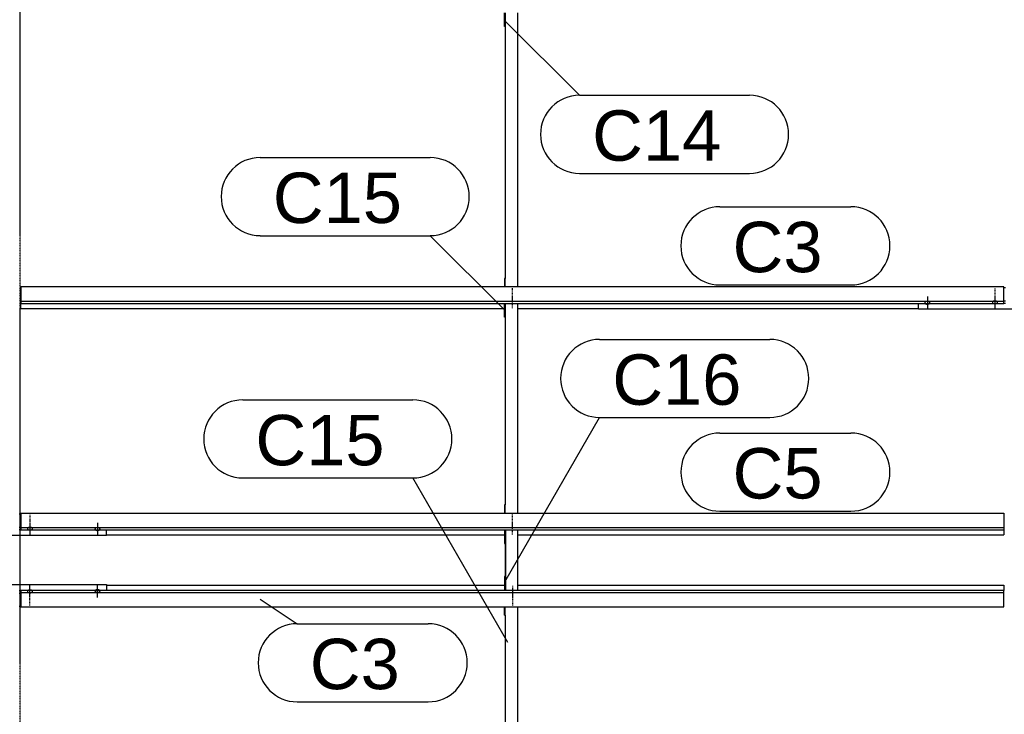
# Model space of a CAD drawing. Header units: millimetres. Extents: x -4888 to 73862, y -29046 to 15504.
# Tile 80 of 111: x 45498 to 48998, y 4747 to 7215. Entities that reach past the tile are written whole.
import ezdxf

# ---------------------------------------------------------------- set-up
doc = ezdxf.new("R2010")
doc.units = ezdxf.units.MM
doc.linetypes.add('DXK_LINE_DOT2', pattern=[3.9198, 1.9599, -1.9599])
doc.linetypes.add('DXK_LINE_DOT3', pattern=[5.9187, 2.979, -0.9799, 0.9799, -0.9799])
doc.styles.add('Arial', font='ARIAL.TTF', dxfattribs={"height": 0.2})

# ---------------------------------------------------------------- blocks, each defined once
blk = doc.blocks.new('Bolt-1953139-18744 - 1282')
at = {"color": 5, "linetype": 'DXK_LINE_DOT2'}
blk.add_line((47250, 5415.9), (47250, 5458.2), dxfattribs=at)
blk = doc.blocks.new('Part-1953139-18060 - 1282')
at = {"color": 3, "linetype": 'Continuous'}
for p, q in [((45193, 5187.1), (45193, 5208.2)), ((45193, 5208.2), (45807, 5208.2)), ((45497, 5186.3), (45503, 5186.3)), ((45807, 5208.2), (45807, 5187.1)), ((45497, 5177.8), (45503, 5177.8)), ((45497, 5131.2), (45503, 5131.2))]:
    blk.add_line(p, q, dxfattribs=at)
blk = doc.blocks.new('Part-1953139-17190 - 1282')
at = {"color": 3, "linetype": 'Continuous'}
for p, q in [((48997, 6265.5), (45503, 6265.5)), ((45503, 6265.5), (45503, 6207.2)), ((48997, 6207.2), (48997, 6265.5)), ((45503, 6214.7), (48997, 6214.7)), ((45503, 6207.2), (48997, 6207.2)), ((45503, 6188.5), (45503, 6207.2)), ((45503, 6188.5), (47222, 6188.5)), ((47269, 6188.5), (48693, 6188.5))]:
    blk.add_line(p, q, dxfattribs=at)
blk = doc.blocks.new('GridLine-1953139-4954 - 1282')
at = {"color": 174, "linetype": 'DXK_LINE_DOT3'}
blk.add_line((45500, -1750), (45500, 12340), dxfattribs=at)
blk = doc.blocks.new('Part-1953139-17184 - 1282')
at = {"color": 3, "linetype": 'Continuous'}
for p, q in [((45503, 5187.1), (45503, 5128.8)), ((48997, 5187.1), (45503, 5187.1)), ((45807, 5205.8), (47222, 5205.8)), ((47269, 5205.8), (48997, 5205.8)), ((48997, 5205.8), (48997, 5187.1)), ((48997, 5128.8), (48997, 5187.1)), ((45503, 5179.6), (48997, 5179.6)), ((45503, 5128.8), (48997, 5128.8))]:
    blk.add_line(p, q, dxfattribs=at)
blk = doc.blocks.new('Part-1953139-17191 - 1282')
at = {"color": 3, "linetype": 'Continuous'}
for p, q in [((45503, 5461.2), (48997, 5461.2)), ((45503, 5461.2), (45503, 5402.9)), ((48997, 5461.2), (48997, 5402.9)), ((45503, 5410.4), (48997, 5410.4)), ((45503, 5402.9), (48997, 5402.9)), ((48997, 5402.9), (48997, 5384.2)), ((45807, 5384.2), (47222, 5384.2)), ((47269, 5384.2), (48997, 5384.2))]:
    blk.add_line(p, q, dxfattribs=at)
blk = doc.blocks.new('Bolt-1953139-18065 - 1282')
at = {"color": 5, "linetype": 'Continuous'}
for p, q in [((45766.2, 5185.7), (45766, 5185.2)), ((45766, 5185.2), (45766, 5184.8)), ((45766, 5184.8), (45766, 5184.3)), ((45766, 5184.3), (45766.2, 5183.8)), ((45766.4, 5186.1), (45766.2, 5185.7)), ((45766.2, 5183.8), (45766.4, 5183.4)), ((45766.7, 5186.6), (45766.4, 5186.1)), ((45766.4, 5183.4), (45766.7, 5182.9)), ((45767.1, 5187), (45766.7, 5186.6)), ((45766.7, 5182.9), (45767.1, 5182.5)), ((45767.5, 5187.4), (45767.1, 5187)), ((45767.1, 5182.5), (45767.5, 5182.1)), ((45768, 5187.8), (45767.5, 5187.4)), ((45767.5, 5182.1), (45768, 5181.7)), ((45768.6, 5188.1), (45768, 5187.8)), ((45768, 5181.7), (45768.6, 5181.4)), ((45769.3, 5188.5), (45768.6, 5188.1)), ((45768.6, 5181.4), (45769.3, 5181.1)), ((45770, 5188.7), (45769.3, 5188.5)), ((45769.3, 5181.1), (45770, 5180.8)), ((45770.8, 5189), (45770, 5188.7)), ((45770, 5180.8), (45770.8, 5180.5)), ((45771.6, 5189.2), (45770.8, 5189)), ((45770.8, 5180.5), (45771.6, 5180.3)), ((45772.4, 5189.3), (45771.6, 5189.2)), ((45771.6, 5180.3), (45772.4, 5180.2)), ((45773.2, 5189.5), (45772.4, 5189.3)), ((45772.4, 5180.2), (45773.2, 5180.1)), ((45774.1, 5189.5), (45773.2, 5189.5)), ((45773.2, 5180.1), (45774.1, 5180)), ((45775, 5189.5), (45774.1, 5189.5)), ((45775, 5162.2), (45775, 5204.6)), ((45775.9, 5189.5), (45775, 5189.5)), ((45776.8, 5189.5), (45775.9, 5189.5)), ((45775.9, 5180), (45776.8, 5180.1)), ((45777.6, 5189.3), (45776.8, 5189.5)), ((45776.8, 5180.1), (45777.6, 5180.2)), ((45778.4, 5189.2), (45777.6, 5189.3)), ((45777.6, 5180.2), (45778.4, 5180.3)), ((45779.2, 5189), (45778.4, 5189.2)), ((45778.4, 5180.3), (45779.2, 5180.5)), ((45780, 5188.7), (45779.2, 5189)), ((45779.2, 5180.5), (45780, 5180.8)), ((45780.7, 5188.5), (45780, 5188.7)), ((45780, 5180.8), (45780.7, 5181.1)), ((45781.4, 5188.1), (45780.7, 5188.5)), ((45780.7, 5181.1), (45781.4, 5181.4)), ((45782, 5187.8), (45781.4, 5188.1)), ((45781.4, 5181.4), (45782, 5181.7)), ((45782.5, 5187.4), (45782, 5187.8)), ((45782, 5181.7), (45782.5, 5182.1)), ((45782.9, 5187), (45782.5, 5187.4)), ((45782.5, 5182.1), (45782.9, 5182.5)), ((45783.3, 5186.6), (45782.9, 5187)), ((45782.9, 5182.5), (45783.3, 5182.9)), ((45783.6, 5186.1), (45783.3, 5186.6)), ((45783.3, 5182.9), (45783.6, 5183.4)), ((45783.8, 5185.7), (45783.6, 5186.1)), ((45783.6, 5183.4), (45783.8, 5183.8)), ((45784, 5185.2), (45783.8, 5185.7)), ((45783.8, 5183.8), (45784, 5184.3)), ((45784, 5184.8), (45784, 5185.2)), ((45784, 5184.3), (45784, 5184.8)), ((45774.1, 5180), (45775, 5180)), ((45775, 5180), (45775.9, 5180))]:
    blk.add_line(p, q, dxfattribs=at)
blk = doc.blocks.new('Bolt-1953139-18724 - 1282')
at = {"color": 5, "linetype": 'DXK_LINE_DOT2'}
blk.add_line((47250, 5174.1), (47250, 5131.8), dxfattribs=at)
blk = doc.blocks.new('Part-1953139-18723 - 1282')
at = {"color": 3, "linetype": 'Continuous'}
for p, q in [((47222, 5099.2), (47222, 5128.8)), ((47224, 5099.2), (47224, 5128.8)), ((47269, 4382.8), (47269, 5128.8)), ((47222, 5099.2), (47224, 5099.2)), ((47224, 5099.2), (47224, 4382.8)), ((47222, 4382.8), (47222, 4432.1)), ((47222, 4432.1), (47224, 4432.1))]:
    blk.add_line(p, q, dxfattribs=at)
blk = doc.blocks.new('Part-1953139-18743 - 1282')
at = {"color": 3, "linetype": 'Continuous'}
for p, q in [((47222, 6157.9), (47222, 6207.2)), ((47224, 6207.2), (47224, 5490.8)), ((47269, 5461.2), (47269, 6207.2)), ((47224, 6157.9), (47222, 6157.9)), ((47224, 5490.8), (47222, 5490.8)), ((47222, 5490.8), (47222, 5461.2)), ((47224, 5461.2), (47224, 5490.8))]:
    blk.add_line(p, q, dxfattribs=at)
blk = doc.blocks.new('Part-1953139-18740 - 1282')
at = {"color": 3, "linetype": 'Continuous'}
for p, q in [((47222, 7190.7), (47222, 7240.1)), ((47224, 7240.1), (47224, 6295)), ((47269, 6265.5), (47269, 7240.1)), ((47224, 7190.7), (47222, 7190.7)), ((47224, 6295), (47222, 6295)), ((47222, 6295), (47222, 6265.5)), ((47224, 6265.5), (47224, 6295))]:
    blk.add_line(p, q, dxfattribs=at)
blk = doc.blocks.new('Part-1953139-17591 - 1282')
at = {"color": 3, "linetype": 'Continuous'}
for p, q in [((45497, 5458.8), (45503, 5458.8)), ((45193, 5381.8), (45193, 5402.9)), ((45497, 5412.2), (45503, 5412.2)), ((45497, 5403.7), (45503, 5403.7)), ((45807, 5381.8), (45807, 5402.9)), ((45807, 5381.8), (45193, 5381.8))]:
    blk.add_line(p, q, dxfattribs=at)
blk = doc.blocks.new('Bolt-1953139-17592 - 1282')
at = {"color": 5, "linetype": 'Continuous'}
for p, q in [((45535, 5426.3), (45535, 5384)), ((45526.2, 5407.5), (45526, 5407.1)), ((45526, 5407.1), (45526, 5406.6)), ((45526, 5406.6), (45526, 5406.1)), ((45526, 5406.1), (45526.2, 5405.7)), ((45526.4, 5408), (45526.2, 5407.5)), ((45526.2, 5405.7), (45526.4, 5405.2)), ((45526.7, 5408.4), (45526.4, 5408)), ((45526.4, 5405.2), (45526.7, 5404.8)), ((45527.1, 5408.9), (45526.7, 5408.4)), ((45526.7, 5404.8), (45527.1, 5404.3)), ((45527.5, 5409.3), (45527.1, 5408.9)), ((45527.1, 5404.3), (45527.5, 5403.9)), ((45528, 5409.6), (45527.5, 5409.3)), ((45527.5, 5403.9), (45528, 5403.6)), ((45528.6, 5410), (45528, 5409.6)), ((45528, 5403.6), (45528.6, 5403.2)), ((45529.3, 5410.3), (45528.6, 5410)), ((45528.6, 5403.2), (45529.3, 5402.9)), ((45530, 5410.6), (45529.3, 5410.3)), ((45529.3, 5402.9), (45530, 5402.6)), ((45530.8, 5410.8), (45530, 5410.6)), ((45530, 5402.6), (45530.8, 5402.4)), ((45531.6, 5411), (45530.8, 5410.8)), ((45530.8, 5402.4), (45531.6, 5402.2)), ((45532.4, 5411.2), (45531.6, 5411)), ((45531.6, 5402.2), (45532.4, 5402)), ((45533.2, 5411.3), (45532.4, 5411.2)), ((45532.4, 5402), (45533.2, 5401.9)), ((45534.1, 5411.4), (45533.2, 5411.3)), ((45533.2, 5401.9), (45534.1, 5401.8)), ((45535, 5411.4), (45534.1, 5411.4)), ((45534.1, 5401.8), (45535, 5401.8)), ((45535.9, 5411.4), (45535, 5411.4)), ((45535, 5401.8), (45535.9, 5401.8)), ((45536.8, 5411.3), (45535.9, 5411.4)), ((45535.9, 5401.8), (45536.8, 5401.9)), ((45537.6, 5411.2), (45536.8, 5411.3)), ((45536.8, 5401.9), (45537.6, 5402)), ((45538.4, 5411), (45537.6, 5411.2)), ((45537.6, 5402), (45538.4, 5402.2)), ((45539.2, 5410.8), (45538.4, 5411)), ((45538.4, 5402.2), (45539.2, 5402.4)), ((45540, 5410.6), (45539.2, 5410.8)), ((45539.2, 5402.4), (45540, 5402.6)), ((45540.7, 5410.3), (45540, 5410.6)), ((45540, 5402.6), (45540.7, 5402.9)), ((45541.4, 5410), (45540.7, 5410.3)), ((45540.7, 5402.9), (45541.4, 5403.2)), ((45542, 5409.6), (45541.4, 5410)), ((45541.4, 5403.2), (45542, 5403.6)), ((45542.5, 5409.3), (45542, 5409.6)), ((45542, 5403.6), (45542.5, 5403.9)), ((45542.9, 5408.9), (45542.5, 5409.3)), ((45542.5, 5403.9), (45542.9, 5404.3)), ((45543.3, 5408.4), (45542.9, 5408.9)), ((45542.9, 5404.3), (45543.3, 5404.8)), ((45543.6, 5408), (45543.3, 5408.4)), ((45543.3, 5404.8), (45543.6, 5405.2)), ((45543.8, 5407.5), (45543.6, 5408)), ((45543.6, 5405.2), (45543.8, 5405.7)), ((45544, 5407.1), (45543.8, 5407.5)), ((45543.8, 5405.7), (45544, 5406.1)), ((45544, 5406.6), (45544, 5407.1)), ((45544, 5406.1), (45544, 5406.6))]:
    blk.add_line(p, q, dxfattribs=at)
blk = doc.blocks.new('Bolt-1953139-17593 - 1282')
at = {"color": 5, "linetype": 'DXK_LINE_DOT2'}
blk.add_line((45535, 5456.1), (45535, 5413.8), dxfattribs=at)
blk = doc.blocks.new('Bolt-1953139-17596 - 1282')
at = {"color": 5, "linetype": 'Continuous'}
for p, q in [((45775, 5427.8), (45775, 5385.4)), ((45766.2, 5406.2), (45766, 5405.7)), ((45766, 5405.7), (45766, 5405.2)), ((45766, 5405.2), (45766, 5404.8)), ((45766, 5404.8), (45766.2, 5404.3)), ((45766.4, 5406.6), (45766.2, 5406.2)), ((45766.2, 5404.3), (45766.4, 5403.9)), ((45766.7, 5407.1), (45766.4, 5406.6)), ((45766.4, 5403.9), (45766.7, 5403.4)), ((45767.1, 5407.5), (45766.7, 5407.1)), ((45766.7, 5403.4), (45767.1, 5403)), ((45767.5, 5407.9), (45767.1, 5407.5)), ((45767.1, 5403), (45767.5, 5402.6)), ((45768, 5408.3), (45767.5, 5407.9)), ((45767.5, 5402.6), (45768, 5402.2)), ((45768.6, 5408.6), (45768, 5408.3)), ((45768, 5402.2), (45768.6, 5401.9)), ((45769.3, 5408.9), (45768.6, 5408.6)), ((45768.6, 5401.9), (45769.3, 5401.5)), ((45770, 5409.2), (45769.3, 5408.9)), ((45769.3, 5401.5), (45770, 5401.3)), ((45770.8, 5409.5), (45770, 5409.2)), ((45770, 5401.3), (45770.8, 5401)), ((45771.6, 5409.7), (45770.8, 5409.5)), ((45770.8, 5401), (45771.6, 5400.8)), ((45772.4, 5409.8), (45771.6, 5409.7)), ((45771.6, 5400.8), (45772.4, 5400.7)), ((45773.2, 5409.9), (45772.4, 5409.8)), ((45772.4, 5400.7), (45773.2, 5400.5)), ((45774.1, 5410), (45773.2, 5409.9)), ((45773.2, 5400.5), (45774.1, 5400.5)), ((45775, 5410), (45774.1, 5410)), ((45774.1, 5400.5), (45775, 5400.5)), ((45775.9, 5410), (45775, 5410)), ((45775, 5400.5), (45775.9, 5400.5)), ((45776.8, 5409.9), (45775.9, 5410)), ((45775.9, 5400.5), (45776.8, 5400.5)), ((45777.6, 5409.8), (45776.8, 5409.9)), ((45776.8, 5400.5), (45777.6, 5400.7)), ((45778.4, 5409.7), (45777.6, 5409.8)), ((45777.6, 5400.7), (45778.4, 5400.8)), ((45779.2, 5409.5), (45778.4, 5409.7)), ((45778.4, 5400.8), (45779.2, 5401)), ((45780, 5409.2), (45779.2, 5409.5)), ((45779.2, 5401), (45780, 5401.3)), ((45780.7, 5408.9), (45780, 5409.2)), ((45780, 5401.3), (45780.7, 5401.5)), ((45781.4, 5408.6), (45780.7, 5408.9)), ((45780.7, 5401.5), (45781.4, 5401.9)), ((45782, 5408.3), (45781.4, 5408.6)), ((45781.4, 5401.9), (45782, 5402.2)), ((45782.5, 5407.9), (45782, 5408.3)), ((45782, 5402.2), (45782.5, 5402.6)), ((45782.9, 5407.5), (45782.5, 5407.9)), ((45782.5, 5402.6), (45782.9, 5403)), ((45783.3, 5407.1), (45782.9, 5407.5)), ((45782.9, 5403), (45783.3, 5403.4)), ((45783.6, 5406.6), (45783.3, 5407.1)), ((45783.3, 5403.4), (45783.6, 5403.9)), ((45783.8, 5406.2), (45783.6, 5406.6)), ((45783.6, 5403.9), (45783.8, 5404.3)), ((45784, 5405.7), (45783.8, 5406.2)), ((45783.8, 5404.3), (45784, 5404.8)), ((45784, 5405.2), (45784, 5405.7)), ((45784, 5404.8), (45784, 5405.2))]:
    blk.add_line(p, q, dxfattribs=at)
blk = doc.blocks.new('Part-1953139-17794 - 1282')
at = {"color": 3, "linetype": 'Continuous'}
for p, q in [((48997, 6263), (49003, 6263)), ((48693, 6186.1), (48693, 6207.2)), ((48997, 6216.5), (49003, 6216.5)), ((48997, 6208), (49003, 6208)), ((49307, 6186.1), (49307, 6207.2)), ((49307, 6186.1), (48693, 6186.1))]:
    blk.add_line(p, q, dxfattribs=at)
blk = doc.blocks.new('Bolt-1953139-17795 - 1282')
at = {"color": 5, "linetype": 'Continuous'}
for p, q in [((48965, 6230.6), (48965, 6188.3)), ((48956.2, 6211.8), (48956, 6211.3)), ((48956, 6211.3), (48956, 6210.9)), ((48956, 6210.9), (48956, 6210.4)), ((48956, 6210.4), (48956.2, 6209.9)), ((48956.4, 6212.3), (48956.2, 6211.8)), ((48956.2, 6209.9), (48956.4, 6209.5)), ((48956.7, 6212.7), (48956.4, 6212.3)), ((48956.4, 6209.5), (48956.7, 6209)), ((48957.1, 6213.1), (48956.7, 6212.7)), ((48956.7, 6209), (48957.1, 6208.6)), ((48957.5, 6213.5), (48957.1, 6213.1)), ((48957.1, 6208.6), (48957.5, 6208.2)), ((48958, 6213.9), (48957.5, 6213.5)), ((48957.5, 6208.2), (48958, 6207.8)), ((48958.6, 6214.3), (48958, 6213.9)), ((48958, 6207.8), (48958.6, 6207.5)), ((48959.3, 6214.6), (48958.6, 6214.3)), ((48958.6, 6207.5), (48959.3, 6207.2)), ((48960, 6214.9), (48959.3, 6214.6)), ((48959.3, 6207.2), (48960, 6206.9)), ((48960.8, 6215.1), (48960, 6214.9)), ((48960, 6206.9), (48960.8, 6206.7)), ((48961.6, 6215.3), (48960.8, 6215.1)), ((48960.8, 6206.7), (48961.6, 6206.4)), ((48962.4, 6215.5), (48961.6, 6215.3)), ((48961.6, 6206.4), (48962.4, 6206.3)), ((48963.2, 6215.6), (48962.4, 6215.5)), ((48962.4, 6206.3), (48963.2, 6206.2)), ((48964.1, 6215.6), (48963.2, 6215.6)), ((48963.2, 6206.2), (48964.1, 6206.1)), ((48965, 6215.7), (48964.1, 6215.6)), ((48964.1, 6206.1), (48965, 6206.1)), ((48965.9, 6215.6), (48965, 6215.7)), ((48965, 6206.1), (48965.9, 6206.1)), ((48966.8, 6215.6), (48965.9, 6215.6)), ((48965.9, 6206.1), (48966.8, 6206.2)), ((48967.6, 6215.5), (48966.8, 6215.6)), ((48966.8, 6206.2), (48967.6, 6206.3)), ((48968.4, 6215.3), (48967.6, 6215.5)), ((48967.6, 6206.3), (48968.4, 6206.4)), ((48969.2, 6215.1), (48968.4, 6215.3)), ((48968.4, 6206.4), (48969.2, 6206.7)), ((48970, 6214.9), (48969.2, 6215.1)), ((48969.2, 6206.7), (48970, 6206.9)), ((48970.7, 6214.6), (48970, 6214.9)), ((48970, 6206.9), (48970.7, 6207.2)), ((48971.4, 6214.3), (48970.7, 6214.6)), ((48970.7, 6207.2), (48971.4, 6207.5)), ((48972, 6213.9), (48971.4, 6214.3)), ((48971.4, 6207.5), (48972, 6207.8)), ((48972.5, 6213.5), (48972, 6213.9)), ((48972, 6207.8), (48972.5, 6208.2)), ((48972.9, 6213.1), (48972.5, 6213.5)), ((48972.5, 6208.2), (48972.9, 6208.6)), ((48973.3, 6212.7), (48972.9, 6213.1)), ((48972.9, 6208.6), (48973.3, 6209)), ((48973.6, 6212.3), (48973.3, 6212.7)), ((48973.3, 6209), (48973.6, 6209.5)), ((48973.8, 6211.8), (48973.6, 6212.3)), ((48973.6, 6209.5), (48973.8, 6209.9)), ((48974, 6211.3), (48973.8, 6211.8)), ((48973.8, 6209.9), (48974, 6210.4)), ((48974, 6210.9), (48974, 6211.3)), ((48974, 6210.4), (48974, 6210.9))]:
    blk.add_line(p, q, dxfattribs=at)
blk = doc.blocks.new('Bolt-1953139-17796 - 1282')
at = {"color": 5, "linetype": 'DXK_LINE_DOT2'}
blk.add_line((48965, 6260.4), (48965, 6218.1), dxfattribs=at)
blk = doc.blocks.new('Bolt-1953139-17799 - 1282')
at = {"color": 5, "linetype": 'Continuous'}
for p, q in [((48725, 6232), (48725, 6189.7)), ((48716.2, 6210.5), (48716, 6210)), ((48716, 6210), (48716, 6209.5)), ((48716, 6209.5), (48716, 6209.1)), ((48716, 6209.1), (48716.2, 6208.6)), ((48716.4, 6210.9), (48716.2, 6210.5)), ((48716.2, 6208.6), (48716.4, 6208.1)), ((48716.7, 6211.4), (48716.4, 6210.9)), ((48716.4, 6208.1), (48716.7, 6207.7)), ((48717.1, 6211.8), (48716.7, 6211.4)), ((48716.7, 6207.7), (48717.1, 6207.3)), ((48717.5, 6212.2), (48717.1, 6211.8)), ((48717.1, 6207.3), (48717.5, 6206.9)), ((48718, 6212.6), (48717.5, 6212.2)), ((48717.5, 6206.9), (48718, 6206.5)), ((48718.6, 6212.9), (48718, 6212.6)), ((48718, 6206.5), (48718.6, 6206.1)), ((48719.3, 6213.2), (48718.6, 6212.9)), ((48718.6, 6206.1), (48719.3, 6205.8)), ((48720, 6213.5), (48719.3, 6213.2)), ((48719.3, 6205.8), (48720, 6205.5)), ((48720.8, 6213.7), (48720, 6213.5)), ((48720, 6205.5), (48720.8, 6205.3)), ((48721.6, 6213.9), (48720.8, 6213.7)), ((48720.8, 6205.3), (48721.6, 6205.1)), ((48722.4, 6214.1), (48721.6, 6213.9)), ((48721.6, 6205.1), (48722.4, 6204.9)), ((48723.2, 6214.2), (48722.4, 6214.1)), ((48722.4, 6204.9), (48723.2, 6204.8)), ((48724.1, 6214.3), (48723.2, 6214.2)), ((48723.2, 6204.8), (48724.1, 6204.8)), ((48725, 6214.3), (48724.1, 6214.3)), ((48724.1, 6204.8), (48725, 6204.7)), ((48725.9, 6214.3), (48725, 6214.3)), ((48725, 6204.7), (48725.9, 6204.8)), ((48726.8, 6214.2), (48725.9, 6214.3)), ((48725.9, 6204.8), (48726.8, 6204.8)), ((48727.6, 6214.1), (48726.8, 6214.2)), ((48726.8, 6204.8), (48727.6, 6204.9)), ((48728.4, 6213.9), (48727.6, 6214.1)), ((48727.6, 6204.9), (48728.4, 6205.1)), ((48729.2, 6213.7), (48728.4, 6213.9)), ((48728.4, 6205.1), (48729.2, 6205.3)), ((48730, 6213.5), (48729.2, 6213.7)), ((48729.2, 6205.3), (48730, 6205.5)), ((48730.7, 6213.2), (48730, 6213.5)), ((48730, 6205.5), (48730.7, 6205.8)), ((48731.4, 6212.9), (48730.7, 6213.2)), ((48730.7, 6205.8), (48731.4, 6206.1)), ((48732, 6212.6), (48731.4, 6212.9)), ((48731.4, 6206.1), (48732, 6206.5)), ((48732.5, 6212.2), (48732, 6212.6)), ((48732, 6206.5), (48732.5, 6206.9)), ((48732.9, 6211.8), (48732.5, 6212.2)), ((48732.5, 6206.9), (48732.9, 6207.3)), ((48733.3, 6211.4), (48732.9, 6211.8)), ((48732.9, 6207.3), (48733.3, 6207.7)), ((48733.6, 6210.9), (48733.3, 6211.4)), ((48733.3, 6207.7), (48733.6, 6208.1)), ((48733.8, 6210.5), (48733.6, 6210.9)), ((48733.6, 6208.1), (48733.8, 6208.6)), ((48734, 6210), (48733.8, 6210.5)), ((48733.8, 6208.6), (48734, 6209.1)), ((48734, 6209.5), (48734, 6210)), ((48734, 6209.1), (48734, 6209.5))]:
    blk.add_line(p, q, dxfattribs=at)
blk = doc.blocks.new('Bolt-1953139-18061 - 1282')
at = {"color": 5, "linetype": 'Continuous'}
for p, q in [((45526.2, 5184.3), (45526, 5183.9)), ((45526, 5183.9), (45526, 5183.4)), ((45526, 5183.4), (45526, 5182.9)), ((45526, 5182.9), (45526.2, 5182.5)), ((45526.4, 5184.8), (45526.2, 5184.3)), ((45526.2, 5182.5), (45526.4, 5182)), ((45526.7, 5185.2), (45526.4, 5184.8)), ((45526.4, 5182), (45526.7, 5181.6)), ((45527.1, 5185.7), (45526.7, 5185.2)), ((45526.7, 5181.6), (45527.1, 5181.1)), ((45527.5, 5186.1), (45527.1, 5185.7)), ((45527.1, 5181.1), (45527.5, 5180.7)), ((45528, 5186.4), (45527.5, 5186.1)), ((45527.5, 5180.7), (45528, 5180.4)), ((45528.6, 5186.8), (45528, 5186.4)), ((45528, 5180.4), (45528.6, 5180)), ((45529.3, 5187.1), (45528.6, 5186.8)), ((45528.6, 5180), (45529.3, 5179.7)), ((45530, 5187.4), (45529.3, 5187.1)), ((45530.8, 5187.6), (45530, 5187.4)), ((45531.6, 5187.8), (45530.8, 5187.6)), ((45532.4, 5188), (45531.6, 5187.8)), ((45533.2, 5188.1), (45532.4, 5188)), ((45534.1, 5188.2), (45533.2, 5188.1)), ((45535, 5188.2), (45534.1, 5188.2)), ((45535, 5163.7), (45535, 5206)), ((45535.9, 5188.2), (45535, 5188.2)), ((45536.8, 5188.1), (45535.9, 5188.2)), ((45537.6, 5188), (45536.8, 5188.1)), ((45538.4, 5187.8), (45537.6, 5188)), ((45539.2, 5187.6), (45538.4, 5187.8)), ((45540, 5187.4), (45539.2, 5187.6)), ((45540.7, 5187.1), (45540, 5187.4)), ((45541.4, 5186.8), (45540.7, 5187.1)), ((45540.7, 5179.7), (45541.4, 5180)), ((45542, 5186.4), (45541.4, 5186.8)), ((45541.4, 5180), (45542, 5180.4)), ((45542.5, 5186.1), (45542, 5186.4)), ((45542, 5180.4), (45542.5, 5180.7)), ((45542.9, 5185.7), (45542.5, 5186.1)), ((45542.5, 5180.7), (45542.9, 5181.1)), ((45543.3, 5185.2), (45542.9, 5185.7)), ((45542.9, 5181.1), (45543.3, 5181.6)), ((45543.6, 5184.8), (45543.3, 5185.2)), ((45543.3, 5181.6), (45543.6, 5182)), ((45543.8, 5184.3), (45543.6, 5184.8)), ((45543.6, 5182), (45543.8, 5182.5)), ((45544, 5183.9), (45543.8, 5184.3)), ((45543.8, 5182.5), (45544, 5182.9)), ((45544, 5183.4), (45544, 5183.9)), ((45544, 5182.9), (45544, 5183.4)), ((45529.3, 5179.7), (45530, 5179.4)), ((45530, 5179.4), (45530.8, 5179.2)), ((45530.8, 5179.2), (45531.6, 5179)), ((45531.6, 5179), (45532.4, 5178.8)), ((45532.4, 5178.8), (45533.2, 5178.7)), ((45533.2, 5178.7), (45534.1, 5178.6)), ((45534.1, 5178.6), (45535, 5178.6)), ((45535, 5178.6), (45535.9, 5178.6)), ((45535.9, 5178.6), (45536.8, 5178.7)), ((45536.8, 5178.7), (45537.6, 5178.8)), ((45537.6, 5178.8), (45538.4, 5179)), ((45538.4, 5179), (45539.2, 5179.2)), ((45539.2, 5179.2), (45540, 5179.4)), ((45540, 5179.4), (45540.7, 5179.7))]:
    blk.add_line(p, q, dxfattribs=at)
blk = doc.blocks.new('Bolt-1953139-18062 - 1282')
at = {"color": 5, "linetype": 'DXK_LINE_DOT2'}
blk.add_line((45535, 5133.9), (45535, 5176.2), dxfattribs=at)
blk = doc.blocks.new('Bolt-1953139-18745 - 1282')
at = {"color": 5, "linetype": 'DXK_LINE_DOT2'}
blk.add_line((47250, 5386.1), (47250, 5428.4), dxfattribs=at)
blk = doc.blocks.new('Bolt-1953139-18725 - 1282')
at = {"color": 5, "linetype": 'DXK_LINE_DOT2'}
blk.add_line((47250, 5203.9), (47250, 5161.6), dxfattribs=at)
blk = doc.blocks.new('Bolt-1953139-18741 - 1282')
at = {"color": 5, "linetype": 'DXK_LINE_DOT2'}
blk.add_line((47250, 6220.2), (47250, 6262.5), dxfattribs=at)
blk = doc.blocks.new('Bolt-1953139-18742 - 1282')
at = {"color": 5, "linetype": 'DXK_LINE_DOT2'}
blk.add_line((47250, 6190.4), (47250, 6232.7), dxfattribs=at)
blk = doc.blocks.new('Part-1953139-18919 - 1282')
at = {"color": 3, "linetype": 'Continuous'}
for p, q in [((47222, 5402.9), (47222, 5353.6)), ((47224, 5402.9), (47224, 5193.4)), ((47226, 5187.1), (47226, 5402.9)), ((47269, 5187.1), (47269, 5402.9)), ((47222, 5353.6), (47224, 5353.6)), ((47224, 5236.4), (47222, 5236.4)), ((47222, 5236.4), (47222, 5187.1)), ((47224, 5187.1), (47224, 5193.4))]:
    blk.add_line(p, q, dxfattribs=at)
blk = doc.blocks.new('Mark-1953139-19352 - 1282')
at = {"color": 136, "linetype": 'Continuous'}
for p, q in [((46353.8, 5156.3), (46484.8, 5068.6)), ((46484.8, 5068.6), (46950.6, 5068.6)), ((46484.8, 4791.1), (46950.6, 4791.1))]:
    blk.add_line(p, q, dxfattribs=at)
for centre, start, end in [((46484.8, 4929.8), 90, 270), ((46950.6, 4929.8), 270, 90)]:
    blk.add_arc(centre, 138.7, start, end, dxfattribs=at)
at = {"color": 0}
blk.add_wipeout([(46849.3, 4836.1), (46849.3, 5023.6), (46529.8, 5023.6), (46529.8, 4836.1)], dxfattribs=at)
blk.add_wipeout([(46849.3, 4836.1), (46849.3, 5023.6), (46529.8, 5023.6), (46529.8, 4836.1)], dxfattribs=at)
at = {"color": 2, "style": 'Arial'}
blk.add_text('C3', height=179.08, dxfattribs=at).set_placement((46529.8, 4836.1))
blk = doc.blocks.new('Mark-1953139-19723 - 1282')
at = {"color": 136, "linetype": 'Continuous'}
for p, q in [((46291.4, 5864.2), (46896.1, 5864.2)), ((46291.4, 5586.7), (46896.1, 5586.7)), ((47233.6, 5002.1), (46896.1, 5586.7))]:
    blk.add_line(p, q, dxfattribs=at)
for centre, start, end in [((46291.4, 5725.4), 90, 270), ((46896.1, 5725.4), 270, 90)]:
    blk.add_arc(centre, 138.7, start, end, dxfattribs=at)
at = {"color": 0}
blk.add_wipeout([(46794.9, 5631.7), (46794.9, 5819.2), (46336.4, 5819.2), (46336.4, 5631.7)], dxfattribs=at)
blk.add_wipeout([(46794.9, 5631.7), (46794.9, 5819.2), (46336.4, 5819.2), (46336.4, 5631.7)], dxfattribs=at)
at = {"color": 2, "style": 'Arial'}
blk.add_text('C15', height=179.08, dxfattribs=at).set_placement((46336.4, 5631.7))
blk = doc.blocks.new('Mark-1953139-19358 - 1282')
at = {"color": 136, "linetype": 'Continuous'}
for p, q in [((47987.5, 6550.5), (48453.2, 6550.5)), ((47987.5, 6273), (48453.2, 6273))]:
    blk.add_line(p, q, dxfattribs=at)
for centre, start, end in [((47987.5, 6411.7), 90, 270), ((48453.2, 6411.7), 270, 90)]:
    blk.add_arc(centre, 138.8, start, end, dxfattribs=at)
at = {"color": 0}
blk.add_wipeout([(48352, 6318), (48352, 6505.5), (48032.5, 6505.5), (48032.5, 6318)], dxfattribs=at)
blk.add_wipeout([(48352, 6318), (48352, 6505.5), (48032.5, 6505.5), (48032.5, 6318)], dxfattribs=at)
at = {"color": 2, "style": 'Arial'}
blk.add_text('C3', height=179.08, dxfattribs=at).set_placement((48032.5, 6318))
blk = doc.blocks.new('Mark-1953139-19359 - 1282')
at = {"color": 136, "linetype": 'Continuous'}
for p, q in [((47987.5, 5746.2), (48453.2, 5746.2)), ((47987.5, 5468.7), (48453.2, 5468.7))]:
    blk.add_line(p, q, dxfattribs=at)
for centre, radius, start, end in [((47987.5, 5607.4), 138.7, 90, 270), ((48453.2, 5607.4), 138.8, 270, 90)]:
    blk.add_arc(centre, radius, start, end, dxfattribs=at)
at = {"color": 0}
blk.add_wipeout([(48352, 5513.7), (48352, 5701.2), (48032.5, 5701.2), (48032.5, 5513.7)], dxfattribs=at)
blk.add_wipeout([(48352, 5513.7), (48352, 5701.2), (48032.5, 5701.2), (48032.5, 5513.7)], dxfattribs=at)
at = {"color": 2, "style": 'Arial'}
blk.add_text('C5', height=179.08, dxfattribs=at).set_placement((48032.5, 5513.7))
blk = doc.blocks.new('Mark-1953139-19728 - 1282')
at = {"color": 136, "linetype": 'Continuous'}
for p, q in [((47223.2, 7211.8), (47488.4, 6946.6)), ((47488.4, 6946.6), (48093.2, 6946.6)), ((47488.4, 6669.1), (48093.2, 6669.1))]:
    blk.add_line(p, q, dxfattribs=at)
for centre, start, end in [((47488.4, 6807.9), 90, 270), ((48093.2, 6807.9), 270, 90)]:
    blk.add_arc(centre, 138.7, start, end, dxfattribs=at)
at = {"color": 0}
blk.add_wipeout([(47991.9, 6714.1), (47991.9, 6901.6), (47533.4, 6901.6), (47533.4, 6714.1)], dxfattribs=at)
blk.add_wipeout([(47991.9, 6714.1), (47991.9, 6901.6), (47533.4, 6901.6), (47533.4, 6714.1)], dxfattribs=at)
at = {"color": 2, "style": 'Arial'}
blk.add_text('C14', height=179.08, dxfattribs=at).set_placement((47533.4, 6714.1))
blk = doc.blocks.new('Mark-1953139-19729 - 1282')
at = {"color": 136, "linetype": 'Continuous'}
for p, q in [((46353.3, 6725.3), (46958.1, 6725.3)), ((46353.3, 6447.8), (46958.1, 6447.8)), ((47223.2, 6182.7), (46958.1, 6447.8))]:
    blk.add_line(p, q, dxfattribs=at)
for centre, start, end in [((46353.3, 6586.6), 90, 270), ((46958.1, 6586.6), 270, 90)]:
    blk.add_arc(centre, 138.7, start, end, dxfattribs=at)
at = {"color": 0}
blk.add_wipeout([(46856.8, 6492.8), (46856.8, 6680.3), (46398.3, 6680.3), (46398.3, 6492.8)], dxfattribs=at)
blk.add_wipeout([(46856.8, 6492.8), (46856.8, 6680.3), (46398.3, 6680.3), (46398.3, 6492.8)], dxfattribs=at)
at = {"color": 2, "style": 'Arial'}
blk.add_text('C15', height=179.08, dxfattribs=at).set_placement((46398.3, 6492.8))
blk = doc.blocks.new('Mark-1953139-19791 - 1282')
at = {"color": 136, "linetype": 'Continuous'}
for p, q in [((47560, 6079.2), (48164.7, 6079.2)), ((47222.5, 5217.2), (47560, 5801.7)), ((47560, 5801.7), (48164.7, 5801.7))]:
    blk.add_line(p, q, dxfattribs=at)
for centre, start, end in [((47560, 5940.5), 90, 270), ((48164.7, 5940.5), 270, 90)]:
    blk.add_arc(centre, 138.7, start, end, dxfattribs=at)
at = {"color": 0}
blk.add_wipeout([(48063.5, 5846.7), (48063.5, 6034.2), (47605, 6034.2), (47605, 5846.7)], dxfattribs=at)
blk.add_wipeout([(48063.5, 5846.7), (48063.5, 6034.2), (47605, 6034.2), (47605, 5846.7)], dxfattribs=at)
at = {"color": 2, "style": 'Arial'}
blk.add_text('C16', height=179.08, dxfattribs=at).set_placement((47605, 5846.7))

msp = doc.modelspace()

# ---------------------------------------------------------------- block references
for name in ['GridLine-1953139-4954 - 1282', 'Part-1953139-18740 - 1282', 'Part-1953139-17190 - 1282', 'Bolt-1953139-18741 - 1282', 'Bolt-1953139-18742 - 1282', 'Part-1953139-17794 - 1282', 'Bolt-1953139-17799 - 1282', 'Bolt-1953139-17795 - 1282', 'Bolt-1953139-17796 - 1282', 'Part-1953139-18743 - 1282', 'Part-1953139-17191 - 1282', 'Part-1953139-17591 - 1282', 'Bolt-1953139-17592 - 1282', 'Bolt-1953139-17593 - 1282', 'Bolt-1953139-17596 - 1282', 'Bolt-1953139-18744 - 1282', 'Bolt-1953139-18745 - 1282', 'Part-1953139-18919 - 1282', 'Part-1953139-18060 - 1282', 'Part-1953139-17184 - 1282', 'Bolt-1953139-18061 - 1282', 'Bolt-1953139-18065 - 1282', 'Bolt-1953139-18725 - 1282', 'Bolt-1953139-18062 - 1282', 'Bolt-1953139-18724 - 1282', 'Part-1953139-18723 - 1282']:
    msp.add_blockref(name, (0, 0))

# ---------------------------------------------------------------- next in the draw order: block references
for name in ['Mark-1953139-19728 - 1282', 'Mark-1953139-19358 - 1282', 'Mark-1953139-19359 - 1282', 'Mark-1953139-19352 - 1282']:
    msp.add_blockref(name, (0, 0))

# ---------------------------------------------------------------- next in the draw order: block references
for name in ['Mark-1953139-19729 - 1282', 'Mark-1953139-19723 - 1282']:
    msp.add_blockref(name, (0, 0))

# ---------------------------------------------------------------- next in the draw order: block references
msp.add_blockref('Mark-1953139-19791 - 1282', (0, 0))

doc.saveas('drawing.dxf')
